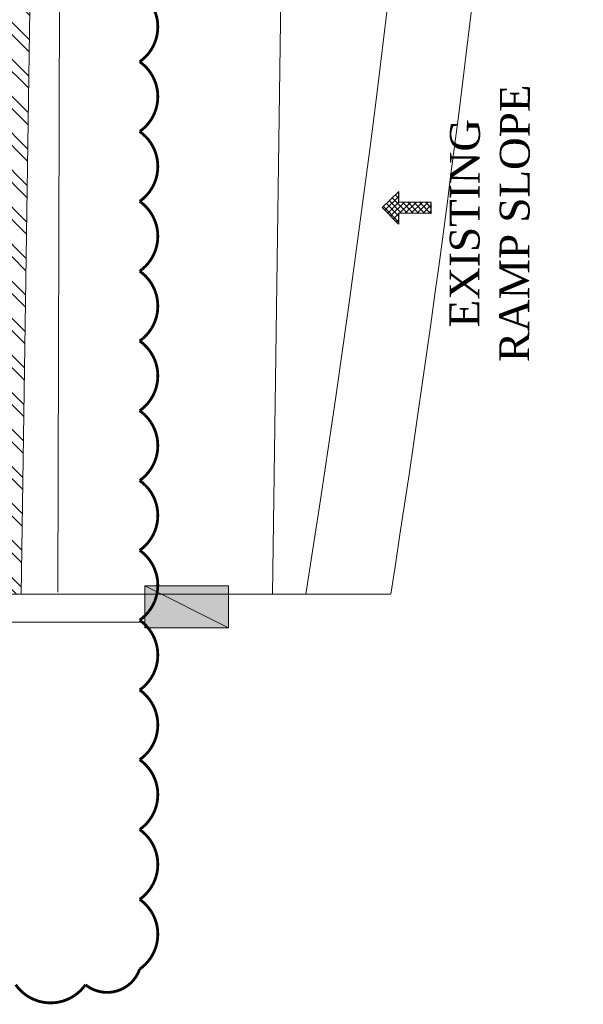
# Model space of a CAD drawing. Header units: millimetres. Extents: x 52937 to 262245, y 6619 to 63681.
# Tile 25 of 56: x 93178 to 97216, y 9493 to 16546. Entities that reach past the tile are written whole.
import ezdxf

# ---------------------------------------------------------------- set-up
doc = ezdxf.new("R2010")
doc.units = ezdxf.units.MM
for name, color, linetype, lineweight in [('ACP', 8, 'Continuous', 15), ('COLUMN', 8, 'Continuous', 0), ('COUNTERS', 8, 'Continuous', 18), ('HATCH', 8, 'Continuous', 5), ('TEXT', 8, 'Continuous', 5), ('WALL-HATCH', 8, 'Continuous', 5), ('WALLS', 8, 'Continuous', 5)]:
    doc.layers.add(name, color=color, linetype=linetype, lineweight=lineweight)
doc.layers.add('ARROWS', color=6, linetype='Continuous')
doc.layers.add('CLOUD-REVISIONS', color=8, linetype='Continuous')
doc.styles.add('ATTR', font='times.ttf', dxfattribs={"height": 15})

# ---------------------------------------------------------------- blocks, each defined once
blk = doc.blocks.new('STAFF')
at = {"layer": 'ARROWS'}
h = blk.add_hatch(dxfattribs=at)
h.set_pattern_fill('ANSI37', color=256, scale=50, style=0)
h.set_pattern_definition([(45, (853233.83, -315675.63), (-112.253, 112.253), []), (135, (853233.83, -315675.63), (-112.253, -112.253), [])])
h.paths.add_polyline_path([(849552, -319261), (849972, -319261), (849972, -320521), (850392, -320521), (850392, -319261), (850812, -319261), (850182, -318631)])
for p, q in [((849552, -319261), (850182, -318631)), ((850812, -319261), (850182, -318631)), ((849972, -319261), (849552, -319261)), ((849972, -320521), (849972, -319261)), ((850392, -320521), (850392, -319261)), ((850392, -319261), (850812, -319261)), ((849972, -320521), (850392, -320521))]:
    blk.add_line(p, q, dxfattribs=at)

msp = doc.modelspace()

# ---------------------------------------------------------------- hatches: boundary and pattern name
at = {"layer": 'COLUMN'}
msp.add_hatch(color=256, dxfattribs=at).paths.add_polyline_path([(94674.1, 12490.4), (94674.1, 12190.4), (94074.1, 12190.4), (94074.1, 12490.4)])
at = {"layer": 'WALL-HATCH'}
h = msp.add_hatch(dxfattribs=at)
h.set_pattern_fill('ANSI32', color=256, scale=500, angle=270, style=0)
h.set_pattern_definition([(315, (-10519421.81, -1781447.46), (132.5825215, 132.5825215), []), (315, (-10519421.81, -1781535.85), (132.5825215, 132.5825215), [])])
h.paths.add_polyline_path([(93171, 25325.5), (93380.2, 25322.4), (93188.6, 12429.7), (92988.6, 12429.7)])

# ---------------------------------------------------------------- linework, layer by layer
at = {"layer": 'ACP', "ltscale": 300}
msp.add_line((94988.8, 12429.7), (95836, 12429.7), dxfattribs=at)
msp.add_arc((-16616.5, 30102.8), 113832.9, 351.068438, 5.056296, dxfattribs=at)
at = {"layer": 'CLOUD-REVISIONS', "const_width": 20}
msp.add_lwpolyline([(94037.7, 16744.7, -0.520567), (94037.7, 16244.7, -0.520567), (94037.7, 15744.7, -0.520567), (94037.7, 15244.7, -0.520567), (94037.7, 14744.7, -0.520567), (94037.7, 14244.7, -0.520567), (94037.7, 13744.7, -0.520567), (94037.7, 13244.7, -0.520567), (94037.7, 12744.7, -0.520567), (94037.7, 12244.7, -0.520567), (94037.7, 11744.7, -0.520567), (94037.7, 11244.7, -0.520567), (94037.7, 10744.7, -0.520567), (94037.7, 10244.7, -0.520567), (94037.7, 9744.7, -0.520567), (93649.3, 9633, -0.520567), (93149.3, 9633, -0.520567)], format="xyb", dxfattribs=at)
at = {"layer": 'COLUMN'}
msp.add_line((94074.1, 12490.4), (94674.1, 12190.4), dxfattribs=at)
msp.add_lwpolyline([(94674.1, 12490.4), (94674.1, 12190.4), (94074.1, 12190.4), (94074.1, 12490.4)], close=True, dxfattribs=at)
at = {"layer": 'COUNTERS'}
msp.add_line((93511.1, 35235.4), (93451.3, 12444.7), dxfattribs=at)
at = {"layer": 'COUNTERS', "ltscale": 600}
for p, q in [((95066.7, 17940.4), (94988.8, 12429.7)), ((93208.4, 12429.7, 0), (94988.8, 12429.7, 0))]:
    msp.add_line(p, q, dxfattribs=at)
at = {"layer": 'HATCH', "ltscale": 2000}
msp.add_arc((-16604.8, 30101.8), 113221.1, 351.020284, 2.598755, dxfattribs=at)
at = {"layer": 'WALLS'}
for p, q in [((93666.3, 12429.7), (90708.6, 12429.7)), ((93666.3, 12429.7), (94074.1, 12429.7)), ((93666.3, 12229.7), (90908.6, 12229.7)), ((93666.3, 12229.7), (94074.1, 12229.7))]:
    msp.add_line(p, q, dxfattribs=at)
msp.add_lwpolyline([(93171, 25325.5), (93380.2, 25322.4), (93188.6, 12429.7), (92988.6, 12429.7)], close=True, dxfattribs=at)

# ---------------------------------------------------------------- block references
at = {"xscale": 0.1857422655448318, "yscale": 0.1857422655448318, "zscale": 0.1857422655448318, "rotation": 89.34517845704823}
msp.add_blockref('STAFF', (34791.8, -142027.4, -2910.6), dxfattribs=at)

# ---------------------------------------------------------------- texts
at = {"layer": 'TEXT', "insert": (96259.1, 15088.7), "char_height": 214.312, "width": 2122.564, "attachment_point": 2, "rotation": 89.83686, "style": 'ATTR'}
msp.add_mtext('{\\C7;EXISTING RAMP SLOPE}', dxfattribs=at)

doc.saveas('drawing.dxf')
